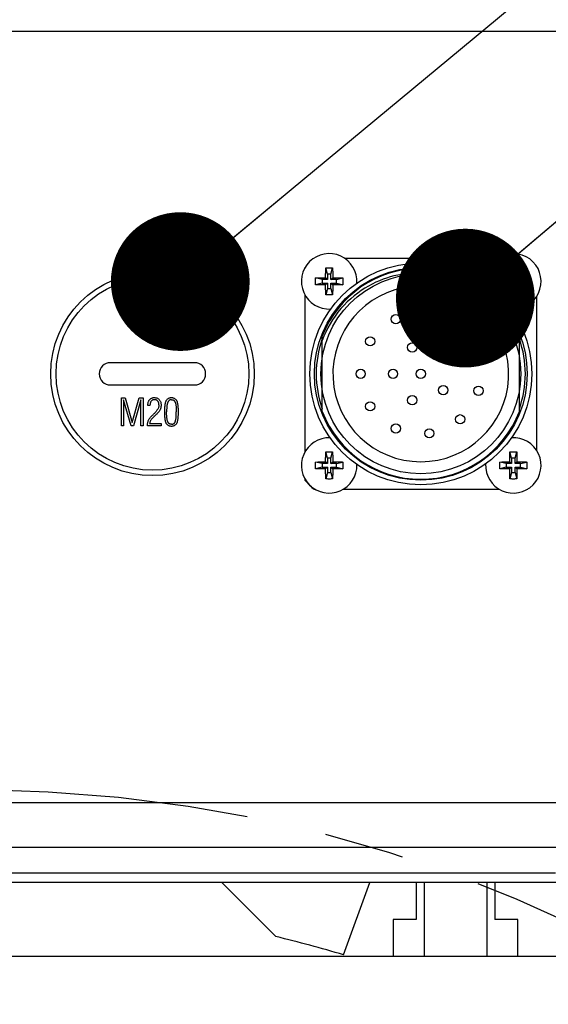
# Model space of a CAD drawing. Header units: millimetres. Extents: x 0 to 420, y 0 to 297.
# Tile 53 of 58: x 317 to 328, y 195 to 217. Entities that reach past the tile are written whole.
import ezdxf
from ezdxf.enums import TextEntityAlignment as Align

# ---------------------------------------------------------------- set-up
doc = ezdxf.new("R2010")
doc.units = ezdxf.units.MM
doc.header["$LTSCALE"] = 23.1
doc.linetypes.add('CENTER', pattern=[0.6, 0.375, -0.075, 0.075, -0.075])
doc.layers.get('0').update_dxf_attribs({"linetype": 'CONTINUOUS'})
for name, color, linetype in [('AXIS', 7, 'CONTINUOUS'), ('COMPONENTS', 7, 'CONTINUOUS'), ('DETAIL', 7, 'CONTINUOUS'), ('DIMENSION', 7, 'CONTINUOUS')]:
    doc.layers.add(name, color=color, linetype=linetype)
doc.styles.get("Standard").update_dxf_attribs({"font": 'arial.ttf'})
doc.styles.add('TEXTSTYLE_4', font='gdt')
doc.dimstyles.new('DIMSTYLE_10', dxfattribs={"dimtxt": 3, "dimasz": 3, "dimexe": 0.18, "dimexo": 0.0625, "dimgap": 0.09, "dimtad": 1, "dimdec": 3, "dimlfac": 5, "dimdsep": 46, "dimtxsty": 'STANDARD', "dimblk": '_FILLED', "dimblk1": '_FILLED', "dimblk2": '_FILLED', "dimcen": 0.09, "dimadec": 0, "dimazin": 0, "dimtp": 0.5, "dimtm": 0.5, "dimtfac": 1, "dimtdec": 3, "dimtofl": 0, "dimtmove": 0, "dimatfit": 3, "dimldrblk": '_FILLED', "dimfxl": 1, "dimtolj": 1, "dimarcsym": 0})
doc.dimstyles.new('DIMSTYLE_11', dxfattribs={"dimtxt": 3, "dimasz": 3, "dimexe": 0.18, "dimexo": 0.0625, "dimgap": 0.09, "dimtad": 1, "dimdec": 1, "dimlfac": 5, "dimdsep": 46, "dimtxsty": 'STANDARD', "dimblk": '_FILLED', "dimblk1": '_FILLED', "dimblk2": '_FILLED', "dimcen": 0.09, "dimadec": 0, "dimazin": 0, "dimtp": 0.8, "dimtm": 0.8, "dimtfac": 1, "dimtdec": 1, "dimtofl": 0, "dimtmove": 0, "dimatfit": 3, "dimldrblk": '_FILLED', "dimfxl": 1, "dimtolj": 1, "dimarcsym": 0})
doc.dimstyles.new('DIMSTYLE_2', dxfattribs={"dimtxt": 3, "dimasz": 3, "dimexe": 0.18, "dimexo": 0.0625, "dimgap": 0.09, "dimtad": 1, "dimtih": 1, "dimtoh": 1, "dimlfac": 5, "dimdsep": 46, "dimtxsty": 'STANDARD', "dimblk": '_FILLED', "dimblk1": '_FILLED', "dimblk2": '_FILLED', "dimcen": 0.09, "dimadec": 0, "dimazin": 0, "dimtol": 1, "dimtp": 0.2, "dimtm": 0.2, "dimtfac": 1, "dimtofl": 0, "dimtmove": 0, "dimatfit": 3, "dimldrblk": '_FILLED', "dimfxl": 1, "dimtolj": 1, "dimarcsym": 0})
doc.dimstyles.new('DIMSTYLE_6', dxfattribs={"dimtxt": 3, "dimasz": 3, "dimexe": 0.18, "dimexo": 0.0625, "dimgap": 0.09, "dimtad": 1, "dimdec": 1, "dimlfac": 5, "dimdsep": 46, "dimtxsty": 'STANDARD', "dimblk": '_FILLED', "dimblk1": '_FILLED', "dimblk2": '_FILLED', "dimcen": 0.09, "dimadec": 0, "dimazin": 0, "dimtp": 0.3, "dimtm": 0.3, "dimtfac": 1, "dimtdec": 1, "dimtofl": 0, "dimtmove": 0, "dimatfit": 3, "dimldrblk": '_FILLED', "dimfxl": 1, "dimtolj": 1, "dimarcsym": 0})
doc.dimstyles.get("Standard").update_dxf_attribs({"dimtxt": 3, "dimasz": 3, "dimexe": 0.18, "dimexo": 0.0625, "dimgap": 0.09, "dimtad": 1, "dimdec": 3, "dimdsep": 46, "dimtxsty": 'STANDARD', "dimblk": '_FILLED', "dimblk1": '_FILLED', "dimblk2": '_FILLED', "dimcen": 0.09, "dimadec": 0, "dimazin": 0, "dimtol": 1, "dimtp": 0.001, "dimtm": 0.001, "dimtfac": 1, "dimtdec": 3, "dimtofl": 0, "dimtmove": 0, "dimatfit": 3, "dimldrblk": '_FILLED', "dimfxl": 1, "dimtolj": 1, "dimarcsym": 0})

# ---------------------------------------------------------------- blocks, each defined once
blk = doc.blocks.new('_FILLED')
at = {"color": 0, "linetype": 'BYBLOCK'}
blk.add_solid([(0, 0), (-1, 0.2), (-1, -0.2)], dxfattribs=at)
blk = doc.blocks.new('*D1')
at = {"layer": 'DIMENSION', "color": 2, "linetype": 'CONTINUOUS'}
for p, q in [((279.464, 194.658), (253.15, 194.658)), ((281.464, 194.658), (279.464, 194.658)), ((291.532, 187.42), (281.464, 194.658))]:
    blk.add_line(p, q, dxfattribs=at)
at = {"layer": 'DIMENSION', "color": 2, "linetype": 'CONTINUOUS', "xscale": 3, "yscale": 3, "zscale": 3, "rotation": 324.2840328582}
blk.add_blockref('_FILLED', (291.532, 187.42), dxfattribs=at)
at = {"layer": 'DIMENSION', "color": 2, "linetype": 'CONTINUOUS', "style": 'TEXTSTYLE_4'}
for s, p in [('`', (270.643, 195.408)), ('n', (260.15, 195.408))]:
    blk.add_text(s, height=3, dxfattribs=at).set_placement(p, align=Align.RIGHT)
at = {"layer": 'DIMENSION', "color": 2, "linetype": 'CONTINUOUS'}
for s, p in [('300', (267.143, 195.408)), ('0.2', (276.464, 195.408))]:
    blk.add_text(s, height=3, dxfattribs=at).set_placement(p, align=Align.RIGHT)
blk = doc.blocks.new('*D2')
at = {"layer": 'DIMENSION', "color": 2, "linetype": 'CONTINUOUS'}
for p, q in [((279.464, 194.658), (253.15, 194.658)), ((281.464, 194.658), (279.464, 194.658)), ((291.532, 187.42), (281.464, 194.658))]:
    blk.add_line(p, q, dxfattribs=at)
at = {"layer": 'DIMENSION', "color": 2, "linetype": 'CONTINUOUS', "xscale": 3, "yscale": 3, "zscale": 3, "rotation": 324.2840328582}
blk.add_blockref('_FILLED', (291.532, 187.42), dxfattribs=at)
at = {"layer": 'DIMENSION', "color": 2, "linetype": 'CONTINUOUS', "style": 'TEXTSTYLE_4'}
for s, p in [('`', (270.643, 195.408)), ('n', (260.15, 195.408))]:
    blk.add_text(s, height=3, dxfattribs=at).set_placement(p, align=Align.RIGHT)
at = {"layer": 'DIMENSION', "color": 2, "linetype": 'CONTINUOUS'}
for s, p in [('300', (267.143, 195.408)), ('0.2', (276.464, 195.408))]:
    blk.add_text(s, height=3, dxfattribs=at).set_placement(p, align=Align.RIGHT)
blk = doc.blocks.new('*D23')
at = {"layer": 'DIMENSION', "color": 2, "linetype": 'CONTINUOUS'}
for p, q in [((286.89, 229.739), (286.89, 241.166)), ((344.89, 232.233), (344.89, 241.166)), ((286.89, 239.166), (315.89, 239.166)), ((344.89, 239.166), (315.89, 239.166)), ((344.89, 227.154), (344.89, 230.311)), ((286.89, 202.556), (286.89, 228.023)), ((344.89, 202.426), (344.89, 224.957))]:
    blk.add_line(p, q, dxfattribs=at)
at = {"layer": 'DIMENSION', "color": 2, "linetype": 'CONTINUOUS', "xscale": 3, "yscale": 3, "zscale": 3, "rotation": 180}
blk.add_blockref('_FILLED', (286.89, 239.166), dxfattribs=at)
at = {"layer": 'DIMENSION', "color": 2, "linetype": 'CONTINUOUS', "xscale": 3, "yscale": 3, "zscale": 3}
blk.add_blockref('_FILLED', (344.89, 239.166), dxfattribs=at)
at = {"layer": 'DIMENSION', "color": 2, "linetype": 'CONTINUOUS', "insert": (315.89, 242.916), "char_height": 3, "width": 6.99257, "attachment_point": 2, "line_spacing_factor": 0.9}
blk.add_mtext('290', dxfattribs=at)
blk = doc.blocks.new('*D24')
at = {"layer": 'DIMENSION', "color": 2, "linetype": 'CONTINUOUS'}
for p, q in [((325.68, 219.166), (369.89, 219.166)), ((367.89, 219.166), (367.89, 178.736)), ((367.89, 138.307), (367.89, 178.736)), ((347.86, 138.307), (369.89, 138.307))]:
    blk.add_line(p, q, dxfattribs=at)
at = {"layer": 'DIMENSION', "color": 2, "linetype": 'CONTINUOUS', "xscale": 3, "yscale": 3, "zscale": 3}
for p, rotation in [((367.89, 219.166), 90), ((367.89, 138.307), 270)]:
    blk.add_blockref('_FILLED', p, dxfattribs=dict(at, rotation=rotation))
at = {"layer": 'DIMENSION', "color": 2, "linetype": 'CONTINUOUS', "insert": (364.14, 178.736), "char_height": 3, "width": 13.27138, "attachment_point": 2, "rotation": 90, "line_spacing_factor": 0.9}
blk.add_mtext('(404.3)', dxfattribs=at)
blk = doc.blocks.new('*D25')
at = {"layer": 'DIMENSION', "color": 2, "linetype": 'CONTINUOUS'}
for p, q in [((325.68, 219.166), (359.89, 219.166)), ((357.89, 219.166), (357.89, 208.536)), ((357.89, 197.907), (357.89, 208.536)), ((331.14, 197.907), (359.89, 197.907))]:
    blk.add_line(p, q, dxfattribs=at)
at = {"layer": 'DIMENSION', "color": 2, "linetype": 'CONTINUOUS', "xscale": 3, "yscale": 3, "zscale": 3}
for p, rotation in [((357.89, 219.166), 90), ((357.89, 197.907), 270)]:
    blk.add_blockref('_FILLED', p, dxfattribs=dict(at, rotation=rotation))
at = {"layer": 'DIMENSION', "color": 2, "linetype": 'CONTINUOUS', "insert": (354.14, 208.536), "char_height": 3, "width": 10.48327, "attachment_point": 2, "rotation": 90, "line_spacing_factor": 0.9}
blk.add_mtext('106.3', dxfattribs=at)

msp = doc.modelspace()

# ---------------------------------------------------------------- linework, layer by layer
at = {"layer": 'AXIS', "color": 2, "linetype": 'CENTER'}
msp.add_circle((315.8897, 169.90658), 30, dxfattribs=at)
at = {"layer": 'COMPONENTS', "color": 7, "linetype": 'CONTINUOUS'}
for p, q in [((329.59559, 216.30658), (302.18382, 216.30658)), ((322.9897, 211.20587), (322.9897, 211.21093)), ((323.84115, 211.40658), (327.15826, 211.40658)), ((323.43227, 210.98401), (323.43264, 211.02196)), ((323.43264, 211.02196), (323.43324, 211.06529)), ((323.43324, 211.06529), (323.4339, 211.10159)), ((323.4339, 211.10159), (323.43478, 211.14135)), ((323.47095, 211.06158), (323.43639, 211.19985)), ((323.47095, 211.06158), (323.47095, 210.94533)), ((323.54845, 211.06158), (323.47095, 211.06158)), ((323.54845, 211.06158), (323.58302, 211.19985)), ((323.54845, 210.94533), (323.54845, 211.06158)), ((323.58302, 211.19985), (323.58428, 211.15538)), ((323.58428, 211.15538), (323.58524, 211.11445)), ((323.58524, 211.11445), (323.58597, 211.07702)), ((323.58597, 211.07702), (323.58664, 211.03227)), ((327.41227, 210.98401), (327.41264, 211.02196)), ((327.41264, 211.02196), (327.41324, 211.06529)), ((327.41324, 211.06529), (327.4139, 211.10159)), ((327.4139, 211.10159), (327.41478, 211.14135)), ((327.45095, 211.06158), (327.41639, 211.19985)), ((327.45095, 211.06158), (327.45095, 210.94533)), ((327.52845, 211.06158), (327.45095, 211.06158)), ((327.52845, 211.06158), (327.56302, 211.19985)), ((327.52845, 210.94533), (327.52845, 211.06158)), ((327.56302, 211.19985), (327.56428, 211.15538)), ((327.56428, 211.15538), (327.56524, 211.11445)), ((327.56524, 211.11445), (327.56597, 211.07702)), ((327.56597, 211.07702), (327.56664, 211.03227)), ((323.21643, 210.9799), (323.2609, 210.98116)), ((323.3547, 210.94533), (323.21643, 210.9799)), ((323.3547, 210.86783), (323.21643, 210.83326)), ((323.2609, 210.98116), (323.30183, 210.98212)), ((323.31469, 210.83078), (323.27494, 210.83166)), ((323.30183, 210.98212), (323.33926, 210.98284)), ((323.35099, 210.83012), (323.31469, 210.83078)), ((323.33926, 210.98284), (323.38402, 210.98352)), ((323.39433, 210.82952), (323.35099, 210.83012)), ((323.3547, 210.94533), (323.3547, 210.86783)), ((323.47095, 210.94533), (323.3547, 210.94533)), ((323.3547, 210.86783), (323.47095, 210.86783)), ((323.43227, 210.82915), (323.39433, 210.82952)), ((323.47095, 210.94533), (323.43227, 210.98401)), ((323.47095, 210.86783), (323.43227, 210.82915)), ((323.43243, 210.81084), (323.43227, 210.82915)), ((323.43276, 210.7809), (323.43243, 210.81084)), ((323.47095, 210.86783), (323.47095, 210.75158)), ((323.54845, 210.94533), (323.58714, 210.98401)), ((323.6647, 210.94533), (323.54845, 210.94533)), ((323.54845, 210.75158), (323.54845, 210.86783)), ((323.54845, 210.86783), (323.58714, 210.82915)), ((323.54845, 210.86783), (323.6647, 210.86783)), ((323.58677, 210.79121), (323.58616, 210.74787)), ((323.58714, 210.82915), (323.58677, 210.79121)), ((323.58714, 210.98401), (323.62508, 210.98364)), ((323.62508, 210.98364), (323.66841, 210.98304)), ((323.68014, 210.83032), (323.63539, 210.82964)), ((323.6647, 210.94533), (323.80297, 210.9799)), ((323.6647, 210.86783), (323.6647, 210.94533)), ((323.6647, 210.86783), (323.80297, 210.83326)), ((323.66841, 210.98304), (323.70471, 210.98239)), ((323.71757, 210.83104), (323.68014, 210.83032)), ((323.70471, 210.98239), (323.74447, 210.98151)), ((323.7585, 210.83201), (323.71757, 210.83104)), ((323.80297, 210.83326), (323.7585, 210.83201)), ((327.19643, 210.9799), (327.2409, 210.98116)), ((327.3347, 210.94533), (327.19643, 210.9799)), ((327.3347, 210.86783), (327.19643, 210.83326)), ((327.2409, 210.98116), (327.28183, 210.98212)), ((327.29469, 210.83078), (327.25494, 210.83166)), ((327.28183, 210.98212), (327.31926, 210.98284)), ((327.33099, 210.83012), (327.29469, 210.83078)), ((327.31926, 210.98284), (327.36402, 210.98352)), ((327.37433, 210.82952), (327.33099, 210.83012)), ((327.3347, 210.94533), (327.3347, 210.86783)), ((327.45095, 210.94533), (327.3347, 210.94533)), ((327.3347, 210.86783), (327.45095, 210.86783)), ((327.41227, 210.82915), (327.37433, 210.82952)), ((327.45095, 210.94533), (327.41227, 210.98401)), ((327.45095, 210.86783), (327.41227, 210.82915)), ((327.45095, 210.86783), (327.45095, 210.75158)), ((327.52845, 210.94533), (327.56714, 210.98401)), ((327.6447, 210.94533), (327.52845, 210.94533)), ((327.52845, 210.75158), (327.52845, 210.86783)), ((327.52845, 210.86783), (327.56714, 210.82915)), ((327.52845, 210.86783), (327.6447, 210.86783)), ((327.56714, 210.98401), (327.60508, 210.98364)), ((327.60508, 210.98364), (327.64841, 210.98304)), ((327.66014, 210.83032), (327.61539, 210.82964)), ((327.6447, 210.94533), (327.78297, 210.9799)), ((327.6447, 210.86783), (327.6447, 210.94533)), ((327.6447, 210.86783), (327.78297, 210.83326)), ((327.64841, 210.98304), (327.68471, 210.98239)), ((327.69757, 210.83104), (327.66014, 210.83032)), ((327.68471, 210.98239), (327.72447, 210.98151)), ((327.7385, 210.83201), (327.69757, 210.83104)), ((327.78297, 210.83326), (327.7385, 210.83201)), ((322.9897, 207.22587), (322.9897, 210.60729)), ((323.43344, 210.73614), (323.43276, 210.7809)), ((323.43416, 210.69871), (323.43344, 210.73614)), ((323.43513, 210.65778), (323.43416, 210.69871)), ((323.43639, 210.61331), (323.43513, 210.65778)), ((323.47095, 210.75158), (323.43639, 210.61331)), ((323.47095, 210.75158), (323.54845, 210.75158)), ((323.54845, 210.75158), (323.58302, 210.61331)), ((323.58551, 210.71157), (323.58463, 210.67182)), ((323.58616, 210.74787), (323.58551, 210.71157)), ((327.41344, 210.73614), (327.41276, 210.7809)), ((327.41416, 210.69871), (327.41344, 210.73614)), ((327.41513, 210.65778), (327.41416, 210.69871)), ((327.41639, 210.61331), (327.41513, 210.65778)), ((327.45095, 210.75158), (327.41639, 210.61331)), ((327.45095, 210.75158), (327.52845, 210.75158)), ((327.52845, 210.75158), (327.56302, 210.61331)), ((327.56428, 210.65778), (327.56302, 210.61331)), ((327.56524, 210.69871), (327.56428, 210.65778)), ((327.56597, 210.73614), (327.56524, 210.69871)), ((327.56664, 210.7809), (327.56597, 210.73614)), ((327.9897, 210.57514), (327.9897, 207.25802)), ((323.3597, 208.09325), (323.3597, 209.71991)), ((327.6197, 208.09325), (327.6197, 209.71991)), ((320.5997, 209.14658), (318.7797, 209.14658)), ((318.7797, 208.66658), (320.5997, 208.66658)), ((319.02054, 207.78526), (319.02054, 208.38526)), ((319.02054, 208.38526), (319.10186, 208.38526)), ((319.06554, 208.34237), (319.06554, 207.78526)), ((319.22597, 207.78526), (319.06554, 208.34237)), ((319.10186, 208.38526), (319.25304, 207.85522)), ((319.25304, 207.85522), (319.40503, 208.38526)), ((319.44054, 208.34237), (319.28128, 207.78526)), ((319.40503, 208.38526), (319.48554, 208.38526)), ((319.44054, 207.78526), (319.44054, 208.34237)), ((319.48554, 208.38526), (319.48554, 207.78526)), ((319.59054, 208.21991), (319.59054, 208.22881)), ((319.63554, 208.22026), (319.59054, 208.21991)), ((319.70151, 208.02362), (319.71136, 208.0337)), ((319.71675, 208.03885), (319.71136, 208.0337)), ((319.75755, 208.01514), (319.75401, 208.01166)), ((319.76111, 208.01858), (319.75755, 208.01514)), ((319.77007, 208.02713), (319.76111, 208.01858)), ((319.62804, 207.83026), (319.87718, 207.83026)), ((319.87718, 207.83026), (319.87718, 207.78526)), ((319.06554, 207.78526), (319.02054, 207.78526)), ((319.28128, 207.78526), (319.22597, 207.78526)), ((319.48554, 207.78526), (319.44054, 207.78526)), ((319.87718, 207.78526), (319.58304, 207.78526)), ((323.47095, 207.08158), (323.43639, 207.21985)), ((323.54845, 207.08158), (323.58302, 207.21985)), ((323.58302, 207.21985), (323.58428, 207.17538)), ((323.58428, 207.17538), (323.58524, 207.13445)), ((327.41416, 207.13445), (327.41513, 207.17538)), ((327.41513, 207.17538), (327.41639, 207.21985)), ((327.45095, 207.08158), (327.41639, 207.21985)), ((327.52845, 207.08158), (327.56302, 207.21985)), ((327.56302, 207.21985), (327.56428, 207.17538)), ((327.56428, 207.17538), (327.56524, 207.13445)), ((323.21643, 206.9999), (323.2609, 207.00116)), ((323.3547, 206.96533), (323.21643, 206.9999)), ((323.2609, 207.00116), (323.30183, 207.00212)), ((323.30183, 207.00212), (323.33926, 207.00284)), ((323.33926, 207.00284), (323.38402, 207.00352)), ((323.3547, 206.96533), (323.3547, 206.88783)), ((323.47095, 206.96533), (323.3547, 206.96533)), ((323.43227, 207.00401), (323.43264, 207.04196)), ((323.47095, 206.96533), (323.43227, 207.00401)), ((323.43264, 207.04196), (323.43324, 207.08529)), ((323.43324, 207.08529), (323.4339, 207.12159)), ((323.4339, 207.12159), (323.43478, 207.16135)), ((323.47095, 207.08158), (323.47095, 206.96533)), ((323.54845, 207.08158), (323.47095, 207.08158)), ((323.54845, 206.96533), (323.54845, 207.08158)), ((323.54845, 206.96533), (323.58714, 207.00401)), ((323.6647, 206.96533), (323.54845, 206.96533)), ((323.58524, 207.13445), (323.58597, 207.09702)), ((323.58597, 207.09702), (323.58664, 207.05227)), ((323.58714, 207.00401), (323.62508, 207.00364)), ((323.62508, 207.00364), (323.66841, 207.00304)), ((323.6647, 206.96533), (323.80297, 206.9999)), ((323.6647, 206.88783), (323.6647, 206.96533)), ((323.66841, 207.00304), (323.70471, 207.00239)), ((323.70471, 207.00239), (323.74447, 207.00151)), ((327.19643, 206.9999), (327.2409, 207.00116)), ((327.3347, 206.96533), (327.19643, 206.9999)), ((327.2409, 207.00116), (327.28183, 207.00212)), ((327.28183, 207.00212), (327.31926, 207.00284)), ((327.31926, 207.00284), (327.36402, 207.00352)), ((327.3347, 206.96533), (327.3347, 206.88783)), ((327.45095, 206.96533), (327.3347, 206.96533)), ((327.41227, 207.00401), (327.41234, 207.013)), ((327.45095, 206.96533), (327.41227, 207.00401)), ((327.41234, 207.013), (327.41276, 207.05227)), ((327.41276, 207.05227), (327.41344, 207.09702)), ((327.41344, 207.09702), (327.41416, 207.13445)), ((327.45095, 207.08158), (327.45095, 206.96533)), ((327.52845, 207.08158), (327.45095, 207.08158)), ((327.52845, 206.96533), (327.52845, 207.08158)), ((327.52845, 206.96533), (327.56714, 207.00401)), ((327.6447, 206.96533), (327.52845, 206.96533)), ((327.56524, 207.13445), (327.56597, 207.09702)), ((327.56597, 207.09702), (327.56664, 207.05227)), ((327.56714, 207.00401), (327.60508, 207.00364)), ((327.60508, 207.00364), (327.64841, 207.00304)), ((327.6447, 206.96533), (327.78297, 206.9999)), ((327.6447, 206.88783), (327.6447, 206.96533)), ((327.64841, 207.00304), (327.68471, 207.00239)), ((327.68471, 207.00239), (327.72447, 207.00151)), ((323.3547, 206.88783), (323.21643, 206.85326)), ((323.31469, 206.85078), (323.27494, 206.85166)), ((323.35099, 206.85012), (323.31469, 206.85078)), ((323.39433, 206.84952), (323.35099, 206.85012)), ((323.3547, 206.88783), (323.47095, 206.88783)), ((323.43227, 206.84915), (323.39433, 206.84952)), ((323.47095, 206.88783), (323.43227, 206.84915)), ((323.43264, 206.81121), (323.43227, 206.84915)), ((323.43416, 206.71871), (323.43344, 206.75614)), ((323.47095, 206.77158), (323.43639, 206.63331)), ((323.47095, 206.88783), (323.47095, 206.77158)), ((323.47095, 206.77158), (323.54845, 206.77158)), ((323.54845, 206.77158), (323.54845, 206.88783)), ((323.54845, 206.88783), (323.58714, 206.84915)), ((323.54845, 206.88783), (323.6647, 206.88783)), ((323.54845, 206.77158), (323.58302, 206.63331)), ((323.58616, 206.76787), (323.58551, 206.73157)), ((323.58677, 206.81121), (323.58616, 206.76787)), ((323.58714, 206.84915), (323.58677, 206.81121)), ((323.68014, 206.85032), (323.63539, 206.84964)), ((323.6647, 206.88783), (323.80297, 206.85326)), ((323.71757, 206.85104), (323.68014, 206.85032)), ((323.7585, 206.85201), (323.71757, 206.85104)), ((323.80297, 206.85326), (323.7585, 206.85201)), ((327.3347, 206.88783), (327.19643, 206.85326)), ((327.29469, 206.85078), (327.25494, 206.85166)), ((327.33099, 206.85012), (327.29469, 206.85078)), ((327.37433, 206.84952), (327.33099, 206.85012)), ((327.3347, 206.88783), (327.45095, 206.88783)), ((327.41227, 206.84915), (327.37433, 206.84952)), ((327.45095, 206.88783), (327.41227, 206.84915)), ((327.41344, 206.75614), (327.41276, 206.8009)), ((327.41416, 206.71871), (327.41344, 206.75614)), ((327.45095, 206.77158), (327.41639, 206.63331)), ((327.45095, 206.88783), (327.45095, 206.77158)), ((327.45095, 206.77158), (327.52845, 206.77158)), ((327.52845, 206.77158), (327.52845, 206.88783)), ((327.52845, 206.88783), (327.56714, 206.84915)), ((327.52845, 206.88783), (327.6447, 206.88783)), ((327.52845, 206.77158), (327.56302, 206.63331)), ((327.56575, 206.74404), (327.56495, 206.70546)), ((327.5665, 206.79024), (327.56575, 206.74404)), ((327.56677, 206.81121), (327.5665, 206.79024)), ((327.56714, 206.84915), (327.56677, 206.81121)), ((327.66014, 206.85032), (327.61539, 206.84964)), ((327.6447, 206.88783), (327.78297, 206.85326)), ((327.69757, 206.85104), (327.66014, 206.85032)), ((327.7385, 206.85201), (327.69757, 206.85104)), ((327.78297, 206.85326), (327.7385, 206.85201)), ((322.9897, 206.60224), (322.9897, 206.62729)), ((323.43513, 206.67778), (323.43416, 206.71871)), ((323.43639, 206.63331), (323.43513, 206.67778)), ((323.58551, 206.73157), (323.58463, 206.69182)), ((327.41513, 206.67778), (327.41416, 206.71871)), ((327.41639, 206.63331), (327.41513, 206.67778)), ((327.56389, 206.66335), (327.56302, 206.63331)), ((327.56495, 206.70546), (327.56389, 206.66335)), ((323.21041, 206.40658), (323.18536, 206.40658)), ((327.19041, 206.40658), (323.80899, 206.40658)), ((327.79405, 206.40658), (327.78899, 206.40658)), ((331.67981, 197.90658), (302.6397, 197.90658)), ((321.1897, 197.90658), (322.35847, 196.73781)), ((323.82046, 196.3426), (324.3897, 197.90658)), ((325.3897, 197.90658), (325.3897, 197.10658)), ((325.5647, 197.90658), (325.5647, 196.30658)), ((326.9147, 197.90658), (326.9147, 196.30658)), ((327.0897, 197.90658), (327.0897, 197.10658)), ((324.8897, 197.10658), (324.8897, 196.30658)), ((325.3897, 197.10658), (324.8897, 197.10658)), ((327.5897, 197.10658), (327.0897, 197.10658)), ((327.5897, 196.30658), (327.5897, 197.10658)), ((336.14507, 196.30658), (295.63433, 196.30658))]:
    msp.add_line(p, q, dxfattribs=at)
at = {"layer": 'COMPONENTS', "color": 9, "linetype": 'CONTINUOUS'}
for p, q in [((303.35936, 199.63616), (328.42004, 199.63616)), ((303.36778, 198.67106), (328.41162, 198.67106)), ((328.40177, 198.10658), (303.37764, 198.10658))]:
    msp.add_line(p, q, dxfattribs=at)
at = {"layer": 'COMPONENTS', "color": 7, "linetype": 'CONTINUOUS'}
for points in [[(325.4897, 211.08658), (325.40491, 211.08699), (325.32077, 211.08424), (325.23727, 211.07834), (325.15436, 211.06924), (325.0721, 211.05698), (324.99066, 211.0417), (324.91025, 211.02349), (324.83067, 211.00226), (324.75155, 210.97786), (324.67286, 210.95039), (324.59463, 210.91974), (324.51651, 210.88542), (324.43834, 210.84747), (324.36029, 210.80585), (324.28243, 210.75988), (324.20442, 210.70934), (324.12662, 210.65447), (324.05023, 210.59522), (323.9751, 210.53129), (323.90138, 210.46299), (323.83068, 210.39127), (323.76324, 210.3161), (323.69882, 210.23751), (323.63828, 210.15654), (323.58184, 210.07334), (323.52928, 209.98775), (323.48076, 209.9003), (323.43636, 209.81115), (323.396, 209.72014), (323.3597, 209.62726)], [(323.43478, 211.14135), (323.43593, 211.18464), (323.43639, 211.19985)], [(323.43639, 211.19985), (323.45274, 211.20025), (323.46907, 211.20055), (323.48536, 211.20075), (323.5016, 211.20085), (323.51781, 211.20085), (323.53405, 211.20075), (323.55034, 211.20055), (323.56666, 211.20025), (323.58302, 211.19985)], [(323.58664, 211.03227), (323.58706, 210.993), (323.58714, 210.98401)], [(327.6197, 209.62726), (327.58201, 209.72336), (327.54011, 209.81731), (327.494, 209.9091), (327.44349, 209.999), (327.38877, 210.08674), (327.33037, 210.17151), (327.26837, 210.25314), (327.20268, 210.3318), (327.13358, 210.40722), (327.06096, 210.47946), (326.98494, 210.54847), (326.90606, 210.61371), (326.82431, 210.67514), (326.73972, 210.73281), (326.65291, 210.78634), (326.56396, 210.83565), (326.47279, 210.88083), (326.37983, 210.92167), (326.28493, 210.95821), (326.18823, 210.99042), (326.09053, 211.01804), (325.99192, 211.04103), (325.89231, 211.05944), (325.79223, 211.07321), (325.69186, 211.08231), (325.59102, 211.08677), (325.4897, 211.08658)], [(327.41478, 211.14135), (327.41593, 211.18464), (327.41639, 211.19985)], [(327.41639, 211.19985), (327.43274, 211.20025), (327.44907, 211.20055), (327.46536, 211.20075), (327.4816, 211.20085), (327.49781, 211.20085), (327.51405, 211.20075), (327.53034, 211.20055), (327.54666, 211.20025), (327.56302, 211.19985)], [(327.56664, 211.03227), (327.56706, 210.993), (327.56714, 210.98401)], [(323.21542, 210.90658), (323.21545, 210.919), (323.21554, 210.93135), (323.21568, 210.94361), (323.21588, 210.95579), (323.21613, 210.96788), (323.21643, 210.9799)], [(323.21643, 210.83326), (323.21613, 210.84528), (323.21588, 210.85738), (323.21568, 210.86956), (323.21554, 210.88182), (323.21545, 210.89416), (323.21542, 210.90658)], [(323.27494, 210.83166), (323.23165, 210.83281), (323.21643, 210.83326)], [(323.38402, 210.98352), (323.42328, 210.98394), (323.43227, 210.98401)], [(323.63539, 210.82964), (323.59612, 210.82922), (323.58714, 210.82915)], [(323.74447, 210.98151), (323.78776, 210.98035), (323.80297, 210.9799)], [(323.80297, 210.9799), (323.80328, 210.96788), (323.80353, 210.95579), (323.80373, 210.94361), (323.80387, 210.93135), (323.80395, 210.919), (323.80398, 210.90658)], [(323.80398, 210.90658), (323.80395, 210.89416), (323.80387, 210.88182), (323.80373, 210.86956), (323.80353, 210.85738), (323.80328, 210.84528), (323.80297, 210.83326)], [(327.19542, 210.90658), (327.19545, 210.919), (327.19554, 210.93135), (327.19568, 210.94361), (327.19588, 210.95579), (327.19613, 210.96788), (327.19643, 210.9799)], [(327.19643, 210.83326), (327.19613, 210.84528), (327.19588, 210.85738), (327.19568, 210.86956), (327.19554, 210.88182), (327.19545, 210.89416), (327.19542, 210.90658)], [(327.25494, 210.83166), (327.21165, 210.83281), (327.19643, 210.83326)], [(327.36402, 210.98352), (327.40328, 210.98394), (327.41227, 210.98401)], [(327.41276, 210.7809), (327.41234, 210.82016), (327.41227, 210.82915)], [(327.56714, 210.82915), (327.56677, 210.79121), (327.56664, 210.7809)], [(327.61539, 210.82964), (327.57612, 210.82922), (327.56714, 210.82915)], [(327.72447, 210.98151), (327.76776, 210.98035), (327.78297, 210.9799)], [(327.78297, 210.9799), (327.78328, 210.96788), (327.78353, 210.95579), (327.78373, 210.94361), (327.78387, 210.93135), (327.78395, 210.919), (327.78398, 210.90658)], [(327.78398, 210.90658), (327.78395, 210.89416), (327.78387, 210.88182), (327.78373, 210.86956), (327.78353, 210.85738), (327.78328, 210.84528), (327.78297, 210.83326)], [(323.58302, 210.61331), (323.56666, 210.61291), (323.55034, 210.61261), (323.53405, 210.61241), (323.51781, 210.61231), (323.5016, 210.61231), (323.48536, 210.61241), (323.46907, 210.61261), (323.45274, 210.61291), (323.43639, 210.61331)], [(323.58463, 210.67182), (323.58347, 210.62853), (323.58302, 210.61331)], [(327.56302, 210.61331), (327.54666, 210.61291), (327.53034, 210.61261), (327.51405, 210.61241), (327.49781, 210.61231), (327.4816, 210.61231), (327.46536, 210.61241), (327.44907, 210.61261), (327.43274, 210.61291), (327.41639, 210.61331)], [(319.59052, 208.22866), (319.5909, 208.24341), (319.59199, 208.2575), (319.59379, 208.27092), (319.59632, 208.28368), (319.59955, 208.29577), (319.6035, 208.30723), (319.60819, 208.31808), (319.61358, 208.3283), (319.61957, 208.3378), (319.62615, 208.34658), (319.63333, 208.35465), (319.64104, 208.36197), (319.64927, 208.36855), (319.65802, 208.37438), (319.66722, 208.3794), (319.67686, 208.38359), (319.68695, 208.38697), (319.69736, 208.38958), (319.70807, 208.39142), (319.7191, 208.39248), (319.73046, 208.39276)], [(319.73772, 208.34776), (319.72891, 208.34754), (319.7204, 208.34676), (319.7122, 208.34539), (319.70429, 208.34348), (319.69668, 208.34099), (319.68942, 208.33785), (319.68248, 208.33404), (319.6759, 208.32957), (319.6698, 208.32444), (319.66422, 208.31862), (319.65914, 208.31214), (319.65458, 208.30511), (319.6506, 208.29754), (319.64715, 208.28942), (319.64417, 208.28087), (319.64165, 208.27195), (319.6396, 208.26259), (319.63796, 208.25275), (319.63673, 208.24241), (319.63593, 208.23158), (319.63554, 208.22026)], [(319.83054, 208.23584), (319.83, 208.22364), (319.82834, 208.21119), (319.82557, 208.19851), (319.82165, 208.18553), (319.81662, 208.17231), (319.81059, 208.15902), (319.80357, 208.14567), (319.79557, 208.13223), (319.78671, 208.11883), (319.77704, 208.10551), (319.76652, 208.09223), (319.75522, 208.07892), (319.74317, 208.06558), (319.73035, 208.05222), (319.71675, 208.03885)], [(319.73046, 208.39276), (319.74445, 208.39234), (319.75791, 208.39086), (319.77083, 208.38832), (319.78327, 208.38473), (319.79517, 208.38008), (319.8064, 208.37435), (319.81695, 208.3675), (319.82682, 208.35958), (319.83587, 208.3507), (319.84409, 208.34085), (319.85147, 208.33003), (319.85789, 208.31842), (319.86329, 208.30602), (319.86772, 208.29281), (319.87116, 208.27889), (319.8736, 208.26428), (319.87506, 208.24895), (319.87554, 208.23291)], [(319.83054, 208.23584), (319.83021, 208.24745), (319.82922, 208.25846), (319.82757, 208.26887), (319.82525, 208.27868), (319.82227, 208.2879), (319.81869, 208.2965), (319.81451, 208.30448), (319.80973, 208.31184), (319.80446, 208.31856), (319.79871, 208.32467), (319.79248, 208.33015), (319.78581, 208.33489), (319.77871, 208.33887), (319.77118, 208.34212), (319.76331, 208.34463), (319.75512, 208.34641), (319.74659, 208.34745), (319.73772, 208.34776)], [(319.87554, 208.23291), (319.87539, 208.22185), (319.87484, 208.21083), (319.87388, 208.19986), (319.87253, 208.18892), (319.87078, 208.17802), (319.86855, 208.16724), (319.86581, 208.15659), (319.86259, 208.14606), (319.8589, 208.13565)], [(319.97819, 208.31108), (319.97218, 208.29563), (319.96703, 208.27944), (319.96274, 208.26251), (319.95942, 208.24478), (319.95696, 208.22631), (319.95497, 208.20729), (319.95342, 208.18776), (319.95235, 208.16767), (319.95154, 208.14706), (319.95094, 208.12593), (319.9506, 208.10427), (319.95054, 208.08209)], [(319.97819, 208.31108), (319.98326, 208.32084), (319.98885, 208.33013), (319.99496, 208.33894), (320.00159, 208.34736), (320.00875, 208.35529), (320.01641, 208.36255), (320.02465, 208.36913), (320.0334, 208.37502), (320.04245, 208.38006), (320.05178, 208.38414), (320.06141, 208.38735), (320.07112, 208.38981), (320.08084, 208.39155), (320.09065, 208.39253), (320.10054, 208.39276)], [(320.101, 208.34776), (320.09241, 208.34745), (320.08415, 208.34641), (320.07623, 208.34465), (320.06864, 208.34217), (320.06138, 208.33896), (320.05452, 208.335), (320.04807, 208.33025), (320.04203, 208.32475), (320.03643, 208.31856), (320.03132, 208.31168), (320.02667, 208.30411), (320.02245, 208.29598), (320.01869, 208.28726), (320.01536, 208.27798), (320.0124, 208.26828), (320.0098, 208.2582), (320.00755, 208.24771), (320.00555, 208.23686), (320.00375, 208.22566), (320.0022, 208.21411), (320.00083, 208.20223), (319.99966, 208.19003), (319.99867, 208.1775), (319.99782, 208.16468), (319.99709, 208.15157), (319.9965, 208.13816), (319.99605, 208.12448), (319.99574, 208.11051), (319.99557, 208.09627), (319.99554, 208.08174)], [(320.10054, 208.39276), (320.11057, 208.39255), (320.12047, 208.39156), (320.13023, 208.38978), (320.13992, 208.38721), (320.14947, 208.38386), (320.15874, 208.37969), (320.16775, 208.37463), (320.17648, 208.36876), (320.18468, 208.36221), (320.19225, 208.35498), (320.1993, 208.34709), (320.2058, 208.33873), (320.21176, 208.32997), (320.21718, 208.32076), (320.22206, 208.31108)], [(320.101, 208.34776), (320.10836, 208.34738), (320.11544, 208.34655), (320.12223, 208.34527), (320.12871, 208.3436), (320.1349, 208.34148), (320.14088, 208.33875), (320.14665, 208.33539), (320.15221, 208.33143), (320.15752, 208.32683), (320.1626, 208.32156), (320.16743, 208.31566), (320.17192, 208.30916), (320.17603, 208.30203), (320.1798, 208.29432), (320.18321, 208.28617), (320.18623, 208.27762), (320.18889, 208.26864), (320.19128, 208.25932), (320.1934, 208.24969), (320.19524, 208.23972), (320.19691, 208.22944), (320.19841, 208.21884), (320.19973, 208.20793), (320.2009, 208.19671), (320.2019, 208.18517), (320.20276, 208.17332), (320.20349, 208.16117), (320.2041, 208.14871), (320.20458, 208.13596), (320.20497, 208.12288), (320.20526, 208.10948), (320.20545, 208.09577), (320.20554, 208.08174)], [(320.25054, 208.08209), (320.25051, 208.10449), (320.25015, 208.12633), (320.24947, 208.1476), (320.24851, 208.16831), (320.24723, 208.18845), (320.2455, 208.208), (320.24337, 208.22703), (320.24079, 208.24548), (320.23741, 208.26312), (320.2331, 208.27991), (320.22798, 208.29589), (320.22206, 208.31108)], [(319.60917, 207.91897), (319.6179, 207.93185), (319.62709, 207.94437), (319.63673, 207.95653), (319.64693, 207.96826), (319.65757, 207.97963), (319.66839, 207.99084), (319.67926, 208.00193), (319.69031, 208.01286), (319.70151, 208.02362)], [(319.8589, 208.13565), (319.8514, 208.12179), (319.84322, 208.10842), (319.83436, 208.09554), (319.8247, 208.0832), (319.81436, 208.07135), (319.80369, 208.05983), (319.79281, 208.0486), (319.7816, 208.0377), (319.77007, 208.02713)], [(319.95054, 208.08209), (319.9506, 208.05965), (319.95093, 208.03776), (319.95154, 208.01642), (319.95235, 207.99563), (319.95344, 207.97539), (319.95501, 207.95574), (319.95701, 207.93661), (319.95949, 207.91808), (319.96282, 207.90032), (319.9671, 207.88341), (319.97223, 207.86729), (319.97819, 207.85194)], [(320.101, 207.81526), (320.09281, 207.81556), (320.08495, 207.81651), (320.07741, 207.8181), (320.0702, 207.8203), (320.06331, 207.82315), (320.05672, 207.82672), (320.0504, 207.83104), (320.04437, 207.83607), (320.0387, 207.84187), (320.03336, 207.84851), (320.02838, 207.85591), (320.02386, 207.86392), (320.01988, 207.87254), (320.01636, 207.88178), (320.01323, 207.89146), (320.01051, 207.90158), (320.00818, 207.91215), (320.00608, 207.92307), (320.00419, 207.93433), (320.00254, 207.94595), (320.00108, 207.95792), (319.9998, 207.97022), (319.99872, 207.98288), (319.99781, 207.9959), (319.99709, 208.00929), (319.99653, 208.02305), (319.9961, 208.03718), (319.99579, 208.05167), (319.9956, 208.06652), (319.99554, 208.08174)], [(320.101, 207.81526), (320.10904, 207.81555), (320.1168, 207.81647), (320.12427, 207.81804), (320.13145, 207.8202), (320.13836, 207.823), (320.14498, 207.82657), (320.15135, 207.83095), (320.15744, 207.83609), (320.16315, 207.84201), (320.16846, 207.84873), (320.17339, 207.85623), (320.17785, 207.86434), (320.18178, 207.87308), (320.18524, 207.88245), (320.18832, 207.89223), (320.191, 207.90237), (320.19329, 207.91293), (320.19533, 207.92386), (320.19714, 207.93513), (320.19869, 207.94677), (320.20006, 207.95876), (320.20127, 207.97109), (320.20229, 207.98376), (320.20318, 207.99676), (320.20393, 208.0101), (320.20453, 208.02376), (320.20499, 208.03775), (320.20532, 208.05208), (320.2055, 208.06675), (320.20554, 208.08174)], [(320.22206, 207.85194), (320.22824, 207.86731), (320.23354, 207.88345), (320.23794, 207.90036), (320.24132, 207.9181), (320.24381, 207.93662), (320.24582, 207.95573), (320.24742, 207.97536), (320.24854, 207.99559), (320.2494, 208.01637), (320.25005, 208.03771), (320.25043, 208.05962), (320.25054, 208.08209)], [(319.58304, 207.78526), (319.58329, 207.80048), (319.58416, 207.81564), (319.58563, 207.83074), (319.58763, 207.84583), (319.59023, 207.86085), (319.59367, 207.87569), (319.59801, 207.89031), (319.60317, 207.90473), (319.60917, 207.91897)], [(319.75401, 208.01166), (319.74244, 208.00081), (319.73107, 207.98991), (319.71991, 207.97896), (319.7089, 207.96799), (319.69809, 207.95697), (319.68764, 207.94579), (319.67747, 207.93451), (319.66767, 207.92308), (319.65867, 207.91119), (319.6504, 207.89874), (319.64294, 207.88584), (319.63691, 207.87254), (319.63252, 207.85884), (319.62957, 207.84475), (319.62804, 207.83026)], [(320.10054, 207.77026), (320.09039, 207.7705), (320.08039, 207.77153), (320.07052, 207.77333), (320.06074, 207.77589), (320.05109, 207.77923), (320.04177, 207.78342), (320.03276, 207.78854), (320.02408, 207.79451), (320.01591, 207.80112), (320.00834, 207.80836), (320.00129, 207.81623), (319.99474, 207.82455), (319.98871, 207.83324), (319.9832, 207.84237), (319.97819, 207.85194)], [(320.22206, 207.85194), (320.21714, 207.8422), (320.21169, 207.83294), (320.20569, 207.82415), (320.19915, 207.81576), (320.19207, 207.80785), (320.18447, 207.80061), (320.17629, 207.79405), (320.16759, 207.78817), (320.15859, 207.78312), (320.1493, 207.779), (320.13971, 207.77572), (320.13001, 207.77321), (320.12029, 207.77145), (320.11046, 207.77047), (320.10054, 207.77026)], [(323.43478, 207.16135), (323.43593, 207.20464), (323.43639, 207.21985)], [(323.43639, 207.21985), (323.45274, 207.22025), (323.46907, 207.22055), (323.48536, 207.22075), (323.5016, 207.22085), (323.51781, 207.22085), (323.53405, 207.22075), (323.55034, 207.22055), (323.56666, 207.22025), (323.58302, 207.21985)], [(327.41639, 207.21985), (327.43274, 207.22025), (327.44907, 207.22055), (327.46536, 207.22075), (327.4816, 207.22085), (327.49781, 207.22085), (327.51405, 207.22075), (327.53034, 207.22055), (327.54666, 207.22025), (327.56302, 207.21985)], [(323.21542, 206.92658), (323.21545, 206.939), (323.21554, 206.95135), (323.21568, 206.96361), (323.21588, 206.97579), (323.21613, 206.98788), (323.21643, 206.9999)], [(323.38402, 207.00352), (323.42328, 207.00394), (323.43227, 207.00401)], [(323.58664, 207.05227), (323.58706, 207.013), (323.58714, 207.00401)], [(323.74447, 207.00151), (323.78776, 207.00035), (323.80297, 206.9999)], [(323.80297, 206.9999), (323.80328, 206.98788), (323.80353, 206.97579), (323.80373, 206.96361), (323.80387, 206.95135), (323.80395, 206.939), (323.80398, 206.92658)], [(327.19542, 206.92658), (327.19545, 206.939), (327.19554, 206.95135), (327.19568, 206.96361), (327.19588, 206.97579), (327.19613, 206.98788), (327.19643, 206.9999)], [(327.36402, 207.00352), (327.40328, 207.00394), (327.41227, 207.00401)], [(327.56664, 207.05227), (327.56706, 207.013), (327.56714, 207.00401)], [(327.72447, 207.00151), (327.76776, 207.00035), (327.78297, 206.9999)], [(327.78297, 206.9999), (327.78328, 206.98788), (327.78353, 206.97579), (327.78373, 206.96361), (327.78387, 206.95135), (327.78395, 206.939), (327.78398, 206.92658)], [(323.21643, 206.85326), (323.21613, 206.86528), (323.21588, 206.87738), (323.21568, 206.88956), (323.21554, 206.90182), (323.21545, 206.91416), (323.21542, 206.92658)], [(323.27494, 206.85166), (323.23165, 206.85281), (323.21643, 206.85326)], [(323.43344, 206.75614), (323.43276, 206.8009), (323.43264, 206.81121)], [(323.63539, 206.84964), (323.59612, 206.84922), (323.58714, 206.84915)], [(323.80398, 206.92658), (323.80395, 206.91416), (323.80387, 206.90182), (323.80373, 206.88956), (323.80353, 206.87738), (323.80328, 206.86528), (323.80297, 206.85326)], [(327.19643, 206.85326), (327.19613, 206.86528), (327.19588, 206.87738), (327.19568, 206.88956), (327.19554, 206.90182), (327.19545, 206.91416), (327.19542, 206.92658)], [(327.25494, 206.85166), (327.21165, 206.85281), (327.19643, 206.85326)], [(327.41276, 206.8009), (327.41234, 206.84016), (327.41227, 206.84915)], [(327.61539, 206.84964), (327.57612, 206.84922), (327.56714, 206.84915)], [(327.78398, 206.92658), (327.78395, 206.91416), (327.78387, 206.90182), (327.78373, 206.88956), (327.78353, 206.87738), (327.78328, 206.86528), (327.78297, 206.85326)], [(323.58302, 206.63331), (323.56666, 206.63291), (323.55034, 206.63261), (323.53405, 206.63241), (323.51781, 206.63231), (323.5016, 206.63231), (323.48536, 206.63241), (323.46907, 206.63261), (323.45274, 206.63291), (323.43639, 206.63331)], [(323.58463, 206.69182), (323.58347, 206.64853), (323.58302, 206.63331)], [(327.56302, 206.63331), (327.54666, 206.63291), (327.53034, 206.63261), (327.51405, 206.63241), (327.49781, 206.63231), (327.4816, 206.63231), (327.46536, 206.63241), (327.44907, 206.63261), (327.43274, 206.63291), (327.41639, 206.63331)]]:
    msp.add_lwpolyline(points, dxfattribs=at)
for centre, radius in [((325.4897, 208.90658), 2.4), ((319.6897, 208.90658), 2.2), ((325.4897, 208.90658), 2.3), ((325.4897, 208.90658), 2.16), ((324.94966, 210.0891), 0.1), ((325.67471, 210.19335), 0.1), ((326.34102, 209.88906), 0.1), ((324.39607, 209.60941), 0.1), ((325.30429, 209.47722), 0.1), ((325.97511, 209.25925), 0.1), ((326.73704, 209.27283), 0.1), ((324.1897, 208.90658), 0.1), ((324.8897, 208.90658), 0.1), ((325.4897, 208.90658), 0.1), ((325.97511, 208.55391), 0.1), ((326.73704, 208.54033), 0.1), ((324.39607, 208.20375), 0.1), ((325.30429, 208.33595), 0.1), ((326.34102, 207.92411), 0.1), ((324.94966, 207.72406), 0.1), ((325.67471, 207.61981), 0.1)]:
    msp.add_circle(centre, radius, dxfattribs=at)
at = {"layer": 'COMPONENTS', "color": 9, "linetype": 'CONTINUOUS'}
msp.add_circle((319.6897, 208.90658), 2.08333, dxfattribs=at)
at = {"layer": 'COMPONENTS', "color": 7, "linetype": 'CONTINUOUS'}
for centre, radius, start, end in [((323.5097, 210.90658), 0.6, 356.372304, 273.076068), ((327.4897, 210.90658), 0.6, 264.893035, 185.019525), ((325.4897, 208.90658), 3.4, 137.113538, 137.332075), ((325.4897, 208.90658), 2.28, 20.899028, 159.100972), ((325.4897, 210.80658), 0.2, 356.983039, 183.016961), ((325.4897, 208.90658), 1.9, 96.033923, 83.966077), ((318.7797, 208.90658), 0.24, 90, 270), ((320.5997, 208.90658), 0.24, 270, 90), ((325.4897, 208.90658), 2.28, 200.899028, 339.100972), ((323.5097, 206.92658), 0.6, 88.327142, 1.65769), ((327.4897, 206.92658), 0.6, 177.015914, 93.646849), ((325.4897, 208.90658), 3.4, 222.667925, 224.875919), ((325.4897, 208.90658), 3.4, 225.124081, 227.332075), ((325.4897, 208.90658), 3.4, 312.667925, 312.886462), ((315.8897, 169.90658), 27.6, 73.300852, 76.445179)]:
    msp.add_arc(centre, radius, start, end, dxfattribs=at)
at = {"layer": 'COMPONENTS', "color": 9, "linetype": 'CONTINUOUS'}
for start, end in [(160.503006, 199.496973), (340.503006, 19.496973)]:
    msp.add_arc((325.4897, 208.90658), 2.26, start, end, dxfattribs=at)

# ---------------------------------------------------------------- dimensions: what is measured, and where the dimension line sits
at = {"layer": 'DIMENSION', "color": 2, "linetype": 'CONTINUOUS'}
dim = msp.add_linear_dim(base=(344.8897, 239.16566), p1=(286.8897, 202.55629), p2=(344.8897, 202.42561), dimstyle='DIMSTYLE_10', dxfattribs=at)
dim.commit()
dim.dimension.update_dxf_attribs({"geometry": '*D23', "text_midpoint": (312.39342, 241.41566), "dimtype": 160})
dim = msp.add_linear_dim(base=(367.88971, 219.16566), p1=(347.8597, 138.30658), p2=(325.67992, 219.16566), angle=90, text='(<>)', dimstyle='DIMSTYLE_11', dxfattribs=at)
dim.commit()
dim.dimension.update_dxf_attribs({"geometry": '*D24', "text_midpoint": (366.97019, 176.77858), "dimtype": 160})
dim = msp.add_linear_dim(base=(357.88971, 197.90658), p1=(325.67992, 219.16566), p2=(331.1397, 197.90658), angle=270, dimstyle='DIMSTYLE_6', dxfattribs=at)
dim.commit()
dim.dimension.update_dxf_attribs({"geometry": '*D25', "text_midpoint": (357.98835, 203.85012), "dimtype": 160})
for picture in ['*D1', '*D2']:
    dim = msp.add_diameter_dim_2p(p1=(291.53208, 187.41961), p2=(340.24733, 152.39356), dimstyle='DIMSTYLE_2', dxfattribs=at)
    dim.commit()
    dim.dimension.update_dxf_attribs({"geometry": picture, "text_midpoint": (261.39649, 196.90826), "dimtype": 163})

# ---------------------------------------------------------------- leaders
at = {"layer": 'DETAIL', "color": 2, "linetype": 'CONTINUOUS'}
for points in [[(320.2909, 210.90126), (350.57132, 236.04379), (353.27628, 236.04379)], [(326.45257, 210.54451), (347.45658, 228.26379), (353.69879, 228.26379)]]:
    msp.add_leader(points, dimstyle='STANDARD', override={"dimtad": 0, "dimldrblk": 'DOT'}, dxfattribs=at)

doc.saveas('drawing.dxf')
